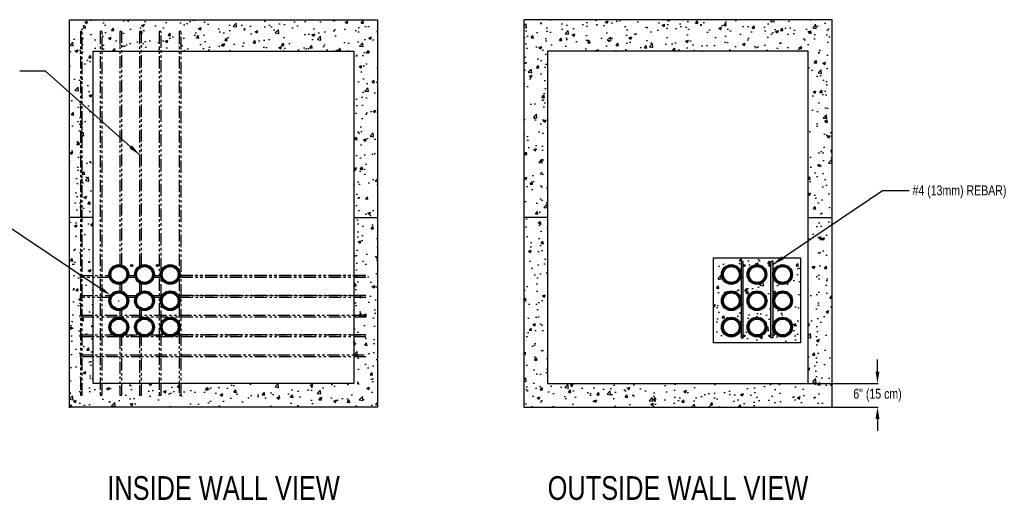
# Model space of a CAD drawing. Header units: inches. Extents: x -22 to 491, y -266 to 144.
# Tile 3 of 3: x 232 to 481, y 22 to 144. Entities that reach past the tile are written whole.
import ezdxf
from ezdxf.enums import TextEntityAlignment as Align

# ---------------------------------------------------------------- set-up
doc = ezdxf.new("R2010")
doc.units = ezdxf.units.IN
doc.header["$MEASUREMENT"] = 0
doc.linetypes.add('PHANTOM2', pattern=[1.25, 0.625, -0.125, 0.125, -0.125, 0.125, -0.125])
for name, color, linetype in [('Concrete', 7, 'Continuous'), ('Conduit', 30, 'Continuous'), ('Dowel', 1, 'Continuous'), ('Drawing Notes', 7, 'Continuous'), ('Manhole', 7, 'Continuous'), ('Rebar', 5, 'Continuous'), ('Terminator', 32, 'Continuous')]:
    doc.layers.add(name, color=color, linetype=linetype)
doc.styles.add('120', font='fsimplex.shx', dxfattribs={"width": 0.8, "height": 0.12})
doc.styles.get("Standard").update_dxf_attribs({"font": 'fsimplex.shx', "width": 0.8})
doc.dimstyles.new('120', dxfattribs={"dimscale": 0, "dimtxt": 0.12, "dimasz": 0.13, "dimexe": 0.18, "dimexo": 0.0625, "dimgap": 0.09, "dimtad": 0, "dimtih": 1, "dimtoh": 1, "dimdec": 0, "dimzin": 0, "dimdsep": 46, "dimlunit": 3, "dimtxsty": '120', "dimcen": 0.09, "dimadec": 0, "dimazin": 0, "dimtfac": 1, "dimtdec": 0, "dimtofl": 0, "dimtmove": 0, "dimatfit": 3, "dimfxl": 1, "dimtolj": 1, "dimtzin": 0, "dimarcsym": 0})
doc.dimstyles.get("Standard").update_dxf_attribs({"dimtxt": 0.18, "dimasz": 0.18, "dimexe": 0.18, "dimexo": 0.0625, "dimgap": 0.09, "dimtad": 0, "dimtih": 1, "dimtoh": 1, "dimdec": 4, "dimzin": 0, "dimdsep": 46, "dimtxsty": 'Standard', "dimcen": 0.09, "dimadec": 0, "dimazin": 0, "dimtfac": 1, "dimtdec": 4, "dimtofl": 0, "dimtmove": 0, "dimatfit": 3, "dimfxl": 1, "dimtolj": 1, "dimtzin": 0, "dimarcsym": 0})
pattern_1 = [(50, (244.211, 45.821), (7.1726, -0.62752), [0.75, -8.25]), (355, (244.211, 45.821), (-1.38751, 7.52192), [0.6, -6.6]), (100.4514, (244.809, 45.7686), (5.78509, 6.8944), [0.6374, -7.01142]), (46.184, (244.211, 47.821), (10.6724, -1.6552), [1.125, -12.375]), (96.6356, (245.1, 47.683), (9.3466, 9.7412), [0.9561, -10.51714]), (351.184, (244.211, 47.821), (9.3466, 9.7412), [0.9, -9.9]), (21, (245.211, 47.321), (5.96907, -4.02619), [0.75, -8.25]), (326, (245.211, 47.321), (2.43315, 7.2515), [0.6, -6.6]), (71.4514, (245.7085, 46.9854), (8.40222, 3.22531), [0.6374, -7.01142]), (37.5, (244.211, 45.821), (0.1216, 3.32894), [0, -6.52, 0, -6.7, 0, -6.625]), (7.5, (244.211, 45.821), (2.630695, 3.94412), [0, -3.82, 0, -6.37, 0, -2.525]), (327.5, (241.981, 45.821), (5.338224, -0.22555), [0, -2.5, 0, -7.8, 0, -10.35]), (317.5, (240.981, 45.821), (5.83186, 1.00105), [0, -3.25, 0, -5.18, 0, -7.35])]

# ---------------------------------------------------------------- blocks, each defined once
blk = doc.blocks.new('*D16')
at = {"color": 0, "lineweight": -2, "transparency": 16777216}
for p, q in [((448.79, 54.82), (448.79, 57.82)), ((431.34, 51.82), (448.97, 51.82)), ((431.34, 45.82), (448.97, 45.82)), ((448.79, 42.82), (448.79, 39.82))]:
    blk.add_line(p, q, dxfattribs=at)
at = {"color": 0, "transparency": 16777216}
for points in [[(448.29, 54.82), (449.29, 54.82), (448.79, 51.82)], [(448.29, 42.82), (449.29, 42.82), (448.79, 45.82)]]:
    blk.add_solid(points, dxfattribs=at)
at = {"layer": 'Defpoints', "color": 0, "transparency": 16777216}
for p in [(431.27, 51.82), (431.27, 45.82), (448.79, 45.82)]:
    blk.add_point(p, dxfattribs=at)
at = {"color": 0, "transparency": 16777216, "insert": (448.79, 48.82), "char_height": 2.5, "attachment_point": 5}
blk.add_mtext('\\A1;6" (15 cm)', dxfattribs=at)

msp = doc.modelspace()

# ---------------------------------------------------------------- hatches: boundary and pattern name
at = {"layer": 'Concrete'}
h = msp.add_hatch(dxfattribs=at)
h.set_pattern_fill('AR-CONC', color=256)
h.set_pattern_definition(pattern_1)
h.paths.add_polyline_path([(407.27418, 83.62088), (407.27418, 62.07088), (429.27256, 62.07088), (429.27256, 83.62088)])
h.paths.add_polyline_path([(420.77418, 79.37088, -1), (415.77418, 79.37088, -1)], flags=16)
h.paths.add_polyline_path([(420.52418, 79.37088, -1), (416.02418, 79.37088, -1)], flags=0)
h.paths.add_polyline_path([(420.27418, 79.37088, -1), (416.27418, 79.37088, -1)], flags=0)
h.paths.add_polyline_path([(414.02418, 79.37088, -1), (409.52418, 79.37088, -1)], flags=16)
h.paths.add_polyline_path([(413.77418, 79.37088, -1), (409.77418, 79.37088, -1)], flags=0)
h.paths.add_polyline_path([(421.27418, 81.62088, -0.999467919), (421.77418, 81.62115), (421.77365, 82.62088), (422.28985, 82.62088), (422.28985, 79.65037, -0.94549704), (427.27418, 79.37088, -0.94549704), (422.28985, 79.09139), (422.28985, 73.00037, -0.94549704), (427.27418, 72.72088, -0.94549704), (422.28985, 72.44139), (422.28985, 66.35037, -0.94549704), (427.27418, 66.07088, -0.94549704), (422.28985, 65.79139), (422.28985, 63.32088), (421.78392, 63.32088), (421.77418, 63.82101, -1.000266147), (421.27418, 63.82088, -0.999733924), (421.77418, 63.82101), (421.77368, 81.63675, -1.032281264)], flags=16)
h.paths.add_polyline_path([(427.02418, 79.37088, -1), (422.52418, 79.37088, -1)], flags=0)
h.paths.add_polyline_path([(426.77418, 79.37088, -1), (422.77418, 79.37088, -1)], flags=0)
h.paths.add_polyline_path([(420.77418, 72.72088, -1), (415.77418, 72.72088, -1)], flags=16)
h.paths.add_polyline_path([(420.52418, 72.72088, -1), (416.02418, 72.72088, -1)], flags=0)
h.paths.add_polyline_path([(420.27418, 72.72088, -1), (416.27418, 72.72088, -1)], flags=0)
h.paths.add_polyline_path([(414.02418, 72.72088, -1), (409.52418, 72.72088, -1)], flags=16)
h.paths.add_polyline_path([(413.77418, 72.72088, -1), (409.77418, 72.72088, -1)], flags=0)
h.paths.add_polyline_path([(427.02418, 72.72088, -1), (422.52418, 72.72088, -1)], flags=0)
h.paths.add_polyline_path([(426.77418, 72.72088, -1), (422.77418, 72.72088, -1)], flags=0)
h.paths.add_polyline_path([(420.77418, 66.07088, -1), (415.77418, 66.07088, -1)], flags=16)
h.paths.add_polyline_path([(420.52418, 66.07088, -1), (416.02418, 66.07088, -1)], flags=0)
h.paths.add_polyline_path([(420.27418, 66.07088, -1), (416.27418, 66.07088, -1)], flags=0)
h.paths.add_polyline_path([(414.02418, 66.07088, -1), (409.52418, 66.07088, -1)], flags=16)
h.paths.add_polyline_path([(413.77418, 66.07088, -1), (409.77418, 66.07088, -1)], flags=0)
h.paths.add_polyline_path([(427.02418, 66.07088, -1), (422.52418, 66.07088, -1)], flags=0)
h.paths.add_polyline_path([(426.77418, 66.07088, -1), (422.77418, 66.07088, -1)], flags=0)
at = {"layer": 'Conduit'}
h = msp.add_hatch(color=256, dxfattribs=at)
h.dxf.hatch_style = 1
h.paths.add_polyline_path([(258.96108, 79.37088, 1), (254.46108, 79.37088, 1)])
h.paths.add_polyline_path([(258.71108, 79.37088, 1), (254.71108, 79.37088, 1)], flags=16)
h.paths.add_polyline_path([(265.46108, 79.37088, 1), (260.96108, 79.37088, 1)])
h.paths.add_polyline_path([(265.21108, 79.37088, 1), (261.21108, 79.37088, 1)], flags=16)
h.paths.add_polyline_path([(271.96108, 79.37088, 1), (267.46108, 79.37088, 1)])
h.paths.add_polyline_path([(271.71108, 79.37088, 1), (267.71108, 79.37088, 1)], flags=16)
h.paths.add_polyline_path([(271.96108, 72.72088, 1), (267.46108, 72.72088, 1)])
h.paths.add_polyline_path([(271.71108, 72.72088, 1), (267.71108, 72.72088, 1)], flags=16)
h.paths.add_polyline_path([(265.46108, 72.72088, 1), (260.96108, 72.72088, 1)])
h.paths.add_polyline_path([(265.21108, 72.72088, 1), (261.21108, 72.72088, 1)], flags=16)
h.paths.add_polyline_path([(258.96108, 72.72088, 1), (254.46108, 72.72088, 1)])
h.paths.add_polyline_path([(258.71108, 72.72088, 1), (254.71108, 72.72088, 1)], flags=16)
h.paths.add_polyline_path([(258.96108, 66.07088, 1), (254.46108, 66.07088, 1)])
h.paths.add_polyline_path([(258.71108, 66.07088, 1), (254.71108, 66.07088, 1)], flags=16)
h.paths.add_polyline_path([(265.46108, 66.07088, 1), (260.96108, 66.07088, 1)])
h.paths.add_polyline_path([(265.21108, 66.07088, 1), (261.21108, 66.07088, 1)], flags=16)
h.paths.add_polyline_path([(271.96108, 66.07088, 1), (267.46108, 66.07088, 1)])
h.paths.add_polyline_path([(271.71108, 66.07088, 1), (267.71108, 66.07088, 1)], flags=16)
h = msp.add_hatch(color=256, dxfattribs=at)
h.dxf.hatch_style = 1
h.paths.add_polyline_path([(427.02418, 79.37088, 1), (422.52418, 79.37088, 1)])
h.paths.add_polyline_path([(426.77418, 79.37088, 1), (422.77418, 79.37088, 1)], flags=16)
h.paths.add_polyline_path([(420.52418, 79.37088, 1), (416.02418, 79.37088, 1)])
h.paths.add_polyline_path([(420.27418, 79.37088, 1), (416.27418, 79.37088, 1)], flags=16)
h.paths.add_polyline_path([(414.02418, 79.37088, 1), (409.52418, 79.37088, 1)])
h.paths.add_polyline_path([(413.77418, 79.37088, 1), (409.77418, 79.37088, 1)], flags=16)
h.paths.add_polyline_path([(414.02418, 72.72088, 1), (409.52418, 72.72088, 1)])
h.paths.add_polyline_path([(413.77418, 72.72088, 1), (409.77418, 72.72088, 1)], flags=16)
h.paths.add_polyline_path([(420.52418, 72.72088, 1), (416.02418, 72.72088, 1)])
h.paths.add_polyline_path([(420.27418, 72.72088, 1), (416.27418, 72.72088, 1)], flags=16)
h.paths.add_polyline_path([(427.02418, 72.72088, 1), (422.52418, 72.72088, 1)])
h.paths.add_polyline_path([(426.77418, 72.72088, 1), (422.77418, 72.72088, 1)], flags=16)
h.paths.add_polyline_path([(427.02418, 66.07088, 1), (422.52418, 66.07088, 1)])
h.paths.add_polyline_path([(426.77418, 66.07088, 1), (422.77418, 66.07088, 1)], flags=16)
h.paths.add_polyline_path([(420.52418, 66.07088, 1), (416.02418, 66.07088, 1)])
h.paths.add_polyline_path([(420.27418, 66.07088, 1), (416.27418, 66.07088, 1)], flags=16)
h.paths.add_polyline_path([(414.02418, 66.07088, 1), (409.52418, 66.07088, 1)])
h.paths.add_polyline_path([(413.77418, 66.07088, 1), (409.77418, 66.07088, 1)], flags=16)
at = {"layer": 'Dowel'}
h = msp.add_hatch(color=256, dxfattribs=at)
h.dxf.hatch_style = 1
h.paths.add_polyline_path([(260.21108, 81.62088, 1), (259.71108, 81.62088, 1)])
h = msp.add_hatch(color=256, dxfattribs=at)
h.dxf.hatch_style = 1
h.paths.add_polyline_path([(266.71108, 81.62088, -1), (266.21108, 81.62088, -1)])
h = msp.add_hatch(color=256, dxfattribs=at)
h.dxf.hatch_style = 1
h.paths.add_polyline_path([(415.27418, 81.62088, -1), (414.77418, 81.62088, -1)])
h = msp.add_hatch(color=256, dxfattribs=at)
h.dxf.hatch_style = 1
h.paths.add_polyline_path([(421.77418, 81.62088, -1), (421.27418, 81.62088, -1)])
h = msp.add_hatch(color=256, dxfattribs=at)
h.dxf.hatch_style = 1
h.paths.add_polyline_path([(259.71108, 63.82088, 1), (260.21108, 63.82088, 1)])
h = msp.add_hatch(color=256, dxfattribs=at)
h.dxf.hatch_style = 1
h.paths.add_polyline_path([(266.21108, 63.82088, 1), (266.71108, 63.82088, 1)])
h = msp.add_hatch(color=256, dxfattribs=at)
h.dxf.hatch_style = 1
h.paths.add_polyline_path([(415.27418, 63.82088, 1), (414.77418, 63.82088, 1)])
h = msp.add_hatch(color=256, dxfattribs=at)
h.dxf.hatch_style = 1
h.paths.add_polyline_path([(421.77418, 63.82088, 1), (421.27418, 63.82088, 1)])
at = {"layer": 'Manhole'}
h = msp.add_hatch(dxfattribs=at)
h.set_pattern_fill('AR-CONC')
h.set_pattern_definition(pattern_1)
h.paths.add_polyline_path([(250.21108, 135.82088), (316.21108, 135.82088), (316.21108, 51.82088), (250.21108, 51.82088)], flags=16)
h.paths.add_polyline_path([(244.21108, 143.82088), (322.21108, 143.82088), (322.21108, 45.82088), (244.21108, 45.82088)])
h = msp.add_hatch(dxfattribs=at)
h.set_pattern_fill('AR-CONC')
h.set_pattern_definition(pattern_1)
h.paths.add_polyline_path([(431.27418, 135.82088), (365.27418, 135.82088), (365.27418, 51.82088), (431.27418, 51.82088)], flags=16)
h.paths.add_polyline_path([(437.27418, 143.82088), (359.27418, 143.82088), (359.27418, 45.82088), (437.27418, 45.82088)])
at = {"layer": 'Rebar'}
h = msp.add_hatch(color=256, dxfattribs=at)
h.dxf.hatch_style = 1
h.paths.add_polyline_path([(414.25851, 82.62088), (414.25851, 63.32088), (414.76444, 63.32088), (414.77471, 82.62088)])
h = msp.add_hatch(color=256, dxfattribs=at)
h.dxf.hatch_style = 1
h.paths.add_polyline_path([(422.28985, 82.62088), (422.28985, 63.32088), (421.78392, 63.32088), (421.77365, 82.62088)])
at = {"layer": 'Terminator'}
h = msp.add_hatch(color=256, dxfattribs=at)
h.dxf.hatch_style = 1
h.paths.add_polyline_path([(259.21108, 79.37088, 1), (254.21108, 79.37088, 1)])
h.paths.add_polyline_path([(258.96108, 79.37088, 1), (254.46108, 79.37088, 1)], flags=16)
h.paths.add_polyline_path([(258.71108, 79.37088, -1), (254.71108, 79.37088, -1)], flags=0)
h = msp.add_hatch(color=256, dxfattribs=at)
h.dxf.hatch_style = 1
h.paths.add_polyline_path([(265.71108, 79.37088, 1), (260.71108, 79.37088, 1)])
h.paths.add_polyline_path([(265.46108, 79.37088, 1), (260.96108, 79.37088, 1)], flags=16)
h.paths.add_polyline_path([(265.21108, 79.37088, -1), (261.21108, 79.37088, -1)], flags=0)
h = msp.add_hatch(color=256, dxfattribs=at)
h.dxf.hatch_style = 1
h.paths.add_polyline_path([(272.21108, 79.37088, 1), (267.21108, 79.37088, 1)])
h.paths.add_polyline_path([(271.96108, 79.37088, 1), (267.46108, 79.37088, 1)], flags=16)
h.paths.add_polyline_path([(267.71108, 79.37088, -1), (271.71108, 79.37088, -1)], flags=0)
h = msp.add_hatch(color=256, dxfattribs=at)
h.dxf.hatch_style = 1
h.paths.add_polyline_path([(414.27418, 79.37088, 1), (409.27418, 79.37088, 1)])
h.paths.add_polyline_path([(414.02418, 79.37088, 1), (409.52418, 79.37088, 1)], flags=16)
h.paths.add_polyline_path([(409.77418, 79.37088, -1), (413.77418, 79.37088, -1)], flags=0)
h = msp.add_hatch(color=256, dxfattribs=at)
h.dxf.hatch_style = 1
h.paths.add_polyline_path([(420.77418, 79.37088, 1), (415.77418, 79.37088, 1)])
h.paths.add_polyline_path([(420.52418, 79.37088, 1), (416.02418, 79.37088, 1)], flags=16)
h.paths.add_polyline_path([(420.27418, 79.37088, -1), (416.27418, 79.37088, -1)], flags=0)
h = msp.add_hatch(color=256, dxfattribs=at)
h.dxf.hatch_style = 1
h.paths.add_polyline_path([(427.27418, 79.37088, 1), (422.27418, 79.37088, 1)])
h.paths.add_polyline_path([(427.02418, 79.37088, 1), (422.52418, 79.37088, 1)], flags=16)
h.paths.add_polyline_path([(426.77418, 79.37088, -1), (422.77418, 79.37088, -1)], flags=0)
h = msp.add_hatch(color=256, dxfattribs=at)
h.dxf.hatch_style = 1
h.paths.add_polyline_path([(259.21108, 72.72088, 1), (254.21108, 72.72088, 1)])
h.paths.add_polyline_path([(258.96108, 72.72088, 1), (254.46108, 72.72088, 1)], flags=16)
h.paths.add_polyline_path([(258.71108, 72.72088, -1), (254.71108, 72.72088, -1)], flags=0)
h = msp.add_hatch(color=256, dxfattribs=at)
h.dxf.hatch_style = 1
h.paths.add_polyline_path([(265.71108, 72.72088, 1), (260.71108, 72.72088, 1)])
h.paths.add_polyline_path([(265.46108, 72.72088, 1), (260.96108, 72.72088, 1)], flags=16)
h.paths.add_polyline_path([(265.21108, 72.72088, -1), (261.21108, 72.72088, -1)], flags=0)
h = msp.add_hatch(color=256, dxfattribs=at)
h.dxf.hatch_style = 1
h.paths.add_polyline_path([(267.46108, 72.72088, -0.72075922), (271.51108, 74.07088), (271.81524, 74.07088, 0.748887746), (267.21108, 72.72088, 1), (272.21108, 72.72088, 0.143583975), (271.81524, 74.07088), (271.51108, 74.07088, -0.16227766), (271.96108, 72.72088, -1)])
h = msp.add_hatch(color=256, dxfattribs=at)
h.dxf.hatch_style = 1
h.paths.add_polyline_path([(414.02418, 72.72088, 0.72075922), (409.97418, 74.07088), (409.67002, 74.07088, -0.748887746), (414.27418, 72.72088, -1), (409.27418, 72.72088, -0.143583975), (409.67002, 74.07088), (409.97418, 74.07088, 0.16227766), (409.52418, 72.72088, 1)])
h = msp.add_hatch(color=256, dxfattribs=at)
h.dxf.hatch_style = 1
h.paths.add_polyline_path([(420.77418, 72.72088, 1), (415.77418, 72.72088, 1)])
h.paths.add_polyline_path([(420.52418, 72.72088, 1), (416.02418, 72.72088, 1)], flags=16)
h.paths.add_polyline_path([(420.27418, 72.72088, -1), (416.27418, 72.72088, -1)], flags=0)
h = msp.add_hatch(color=256, dxfattribs=at)
h.dxf.hatch_style = 1
h.paths.add_polyline_path([(427.27418, 72.72088, 1), (422.27418, 72.72088, 1)])
h.paths.add_polyline_path([(427.02418, 72.72088, 1), (422.52418, 72.72088, 1)], flags=16)
h.paths.add_polyline_path([(426.77418, 72.72088, -1), (422.77418, 72.72088, -1)], flags=0)
h = msp.add_hatch(color=256, dxfattribs=at)
h.dxf.hatch_style = 1
h.paths.add_polyline_path([(259.21108, 66.07088, 1), (254.21108, 66.07088, 1)])
h.paths.add_polyline_path([(258.96108, 66.07088, 1), (254.46108, 66.07088, 1)], flags=16)
h.paths.add_polyline_path([(254.71108, 66.07088, -1), (258.71108, 66.07088, -1)], flags=0)
h = msp.add_hatch(color=256, dxfattribs=at)
h.dxf.hatch_style = 1
h.paths.add_polyline_path([(265.71108, 66.07088, 1), (260.71108, 66.07088, 1)])
h.paths.add_polyline_path([(265.46108, 66.07088, 1), (260.96108, 66.07088, 1)], flags=16)
h.paths.add_polyline_path([(265.21108, 66.07088, -1), (261.21108, 66.07088, -1)], flags=0)
h = msp.add_hatch(color=256, dxfattribs=at)
h.dxf.hatch_style = 1
h.paths.add_polyline_path([(272.21108, 66.07088, 1), (267.21108, 66.07088, 1)])
h.paths.add_polyline_path([(271.96108, 66.07088, 1), (267.46108, 66.07088, 1)], flags=16)
h.paths.add_polyline_path([(267.71108, 66.07088, -1), (271.71108, 66.07088, -1)], flags=0)
h = msp.add_hatch(color=256, dxfattribs=at)
h.dxf.hatch_style = 1
h.paths.add_polyline_path([(414.27418, 66.07088, 1), (409.27418, 66.07088, 1)])
h.paths.add_polyline_path([(414.02418, 66.07088, 1), (409.52418, 66.07088, 1)], flags=16)
h.paths.add_polyline_path([(409.77418, 66.07088, -1), (413.77418, 66.07088, -1)], flags=0)
h = msp.add_hatch(color=256, dxfattribs=at)
h.dxf.hatch_style = 1
h.paths.add_polyline_path([(420.77418, 66.07088, 1), (415.77418, 66.07088, 1)])
h.paths.add_polyline_path([(420.52418, 66.07088, 1), (416.02418, 66.07088, 1)], flags=16)
h.paths.add_polyline_path([(420.27418, 66.07088, -1), (416.27418, 66.07088, -1)], flags=0)
h = msp.add_hatch(color=256, dxfattribs=at)
h.dxf.hatch_style = 1
h.paths.add_polyline_path([(427.27418, 66.07088, 1), (422.27418, 66.07088, 1)])
h.paths.add_polyline_path([(427.02418, 66.07088, 1), (422.52418, 66.07088, 1)], flags=16)
h.paths.add_polyline_path([(426.77418, 66.07088, -1), (422.77418, 66.07088, -1)], flags=0)

# ---------------------------------------------------------------- linework, layer by layer
at = {"layer": 'Concrete'}
for p, q in [((256.62108, 72.72088), (256.80108, 72.72088)), ((256.71108, 72.63088), (256.71108, 72.81088))]:
    msp.add_line(p, q, dxfattribs=at)
msp.add_lwpolyline([(407.27418, 83.62088), (429.27256, 83.62088), (429.27256, 62.07088), (407.27418, 62.07088)], close=True, dxfattribs=at)
for centre in [(256.71108, 79.37088), (263.21108, 79.37088), (269.71108, 79.37088), (411.77418, 79.37088), (418.27418, 79.37088), (424.77418, 79.37088), (256.71108, 72.72088), (263.21108, 72.72088), (269.71108, 72.72088), (411.77418, 72.72088), (418.27418, 72.72088), (424.77418, 72.72088), (256.71108, 66.07088), (263.21108, 66.07088), (269.71108, 66.07088), (411.77418, 66.07088), (418.27418, 66.07088), (424.77418, 66.07088)]:
    msp.add_circle(centre, 2.5, dxfattribs=at)
msp.add_solid([(252.42021, 76.19773), (251.86358, 75.36697), (254.63418, 74.11246)], dxfattribs=at)
at = {"layer": 'Conduit'}
for centre, radius in [((256.71108, 79.37088), 2.25), ((256.71108, 79.37088), 2), ((263.21108, 79.37088), 2.25), ((263.21108, 79.37088), 2), ((269.71108, 79.37088), 2.25), ((269.71108, 79.37088), 2), ((411.77418, 79.37088), 2.25), ((411.77418, 79.37088), 2), ((418.27418, 79.37088), 2.25), ((418.27418, 79.37088), 2), ((424.77418, 79.37088), 2.25), ((424.77418, 79.37088), 2), ((256.71108, 72.72088), 2.25), ((263.21108, 72.72088), 2.25), ((269.71108, 72.72088), 2.25), ((411.77418, 72.72088), 2.25), ((418.27418, 72.72088), 2.25), ((424.77418, 72.72088), 2.25), ((256.71108, 72.72088), 2), ((263.21108, 72.72088), 2), ((269.71108, 72.72088), 2), ((411.77418, 72.72088), 2), ((418.27418, 72.72088), 2), ((424.77418, 72.72088), 2), ((256.71108, 66.07088), 2.25), ((256.71108, 66.07088), 2), ((263.21108, 66.07088), 2.25), ((263.21108, 66.07088), 2), ((269.71108, 66.07088), 2.25), ((269.71108, 66.07088), 2), ((411.77418, 66.07088), 2.25), ((411.77418, 66.07088), 2), ((418.27418, 66.07088), 2.25), ((418.27418, 66.07088), 2), ((424.77418, 66.07088), 2.25), ((424.77418, 66.07088), 2)]:
    msp.add_circle(centre, radius, dxfattribs=at)
at = {"layer": 'Dowel'}
for centre in [(259.96108, 81.62088), (266.46108, 81.62088), (415.02418, 81.62088), (421.52418, 81.62088), (259.96108, 63.82088), (266.46108, 63.82088), (415.02418, 63.82088), (421.52418, 63.82088)]:
    msp.add_circle(centre, 0.25, dxfattribs=at)
at = {"layer": 'Drawing Notes'}
msp.add_line((220.87943, 96.72901), (252.1419, 75.78235), dxfattribs=at)
at = {"layer": 'Manhole'}
for p, q in [((250.21108, 93.82088), (244.21108, 93.82088)), ((316.21108, 93.82088), (322.21108, 93.82088)), ((365.27418, 93.82088), (359.27418, 93.82088)), ((431.27418, 93.82088), (437.27418, 93.82088))]:
    msp.add_line(p, q, dxfattribs=at)
for points in [[(244.21108, 143.82088), (322.21108, 143.82088), (322.21108, 45.82088), (244.21108, 45.82088)], [(437.27418, 143.82088), (359.27418, 143.82088), (359.27418, 45.82088), (437.27418, 45.82088)], [(250.21108, 135.82088), (316.21108, 135.82088), (316.21108, 51.82088), (250.21108, 51.82088)], [(431.27418, 135.82088), (365.27418, 135.82088), (365.27418, 51.82088), (431.27418, 51.82088)]]:
    msp.add_lwpolyline(points, close=True, dxfattribs=at)
at = {"layer": 'Rebar', "linetype": 'PHANTOM2', "ltscale": 5}
for points in [[(246.96108, 140.82088), (246.96108, 48.82088), (247.46108, 48.82088), (247.46108, 140.82088)], [(251.96108, 140.82088), (251.96108, 48.82088), (252.46108, 48.82088), (252.46108, 140.82088)], [(272.19301, 79.07088), (319.21108, 79.07088)], [(271.51108, 74.07088), (319.21108, 74.07088)], [(319.21108, 68.57088), (246.94211, 68.57088), (246.94211, 69.07088), (319.21108, 69.07088)], [(271.21108, 64.07088), (319.21108, 64.07088)]]:
    msp.add_lwpolyline(points, close=True, dxfattribs=at)
for points in [[(257.46108, 81.75573), (257.46108, 140.82088), (256.96108, 140.82088), (256.96108, 81.85835)], [(262.46108, 81.75573), (262.46108, 140.82088), (261.96108, 140.82088), (261.96108, 81.53594)], [(267.46108, 80.4606), (267.46108, 140.82088), (266.96108, 140.82088), (266.96108, 48.82088), (267.46108, 48.82088), (267.46108, 64.98116)], [(271.96108, 64.98116), (271.96108, 48.82088), (272.46108, 48.82088), (272.46108, 140.82088), (271.96108, 140.82088), (271.96108, 80.4606)], [(254.34253, 78.57088), (246.96108, 78.57088), (246.96108, 79.07088), (254.22914, 79.07088)], [(260.84253, 78.57088), (259.07962, 78.57088)], [(259.19301, 79.07088), (260.72914, 79.07088)], [(267.34253, 78.57088), (265.57962, 78.57088)], [(265.69301, 79.07088), (267.22914, 79.07088)], [(267.46108, 73.8106), (267.46108, 78.28116)], [(271.96108, 78.28116), (271.96108, 73.8106)], [(319.21108, 78.57088), (272.07962, 78.57088)], [(261.96108, 77.20582), (261.96108, 74.88594)], [(262.46108, 75.10573), (262.46108, 76.98603)], [(254.36001, 73.57088), (246.96108, 73.57088), (246.96108, 74.07088), (254.60692, 74.07088)], [(258.81524, 74.07088), (261.10692, 74.07088)], [(260.86001, 73.57088), (259.06214, 73.57088)], [(265.31524, 74.07088), (267.60692, 74.07088)], [(267.36001, 73.57088), (265.56214, 73.57088)], [(319.21108, 73.57088), (272.06214, 73.57088)], [(256.96108, 70.23341), (256.96108, 68.55835)], [(257.46108, 68.45573), (257.46108, 70.33603)], [(261.96108, 70.55582), (261.96108, 68.23594)], [(262.46108, 68.45573), (262.46108, 70.33603)], [(267.46108, 67.1606), (267.46108, 71.63116)], [(271.96108, 71.63116), (271.96108, 67.1606)], [(319.21108, 63.57088), (246.94211, 63.57088), (246.94211, 64.07088), (255.21108, 64.07088)], [(256.96108, 63.58341), (256.96108, 48.82088), (257.46108, 48.82088), (257.46108, 63.68603)], [(258.21108, 64.07088), (261.71108, 64.07088)], [(261.96108, 63.90582), (261.96108, 48.82088), (262.46108, 48.82088), (262.46108, 63.68603)], [(264.71108, 64.07088), (268.21108, 64.07088)], [(319.21108, 58.57088), (246.96108, 58.57088), (246.96108, 59.07088), (319.21108, 59.07088)], [(319.21108, 58.57088), (246.96108, 58.57088), (246.96108, 59.07088), (319.21108, 59.07088)]]:
    msp.add_lwpolyline(points, dxfattribs=at)
at = {"layer": 'Rebar', "ltscale": 5}
for points in [[(414.25851, 82.62088), (414.25851, 63.32088), (414.76444, 63.32088), (414.77471, 82.62088)], [(422.28985, 82.62088), (422.28985, 63.32088), (421.78392, 63.32088), (421.77365, 82.62088)]]:
    msp.add_lwpolyline(points, close=True, dxfattribs=at)
for points in [[(256.96108, 76.88341), (256.96108, 75.20835)], [(257.46108, 75.10573), (257.46108, 76.98603)]]:
    msp.add_lwpolyline(points, dxfattribs=at)

# ---------------------------------------------------------------- texts
at = {"width": 0.8}
for s, p in [('INSIDE WALL VIEW', (283.21108, 25.35149)), ('OUTSIDE WALL VIEW', (398.27418, 25.35149))]:
    msp.add_text(s, height=6, dxfattribs=at).set_placement(p, align=Align.MIDDLE_CENTER)
at = {"layer": 'Drawing Notes', "style": '120', "width": 0.8}
msp.add_text(' #4 (13mm) REBAR)', height=2.5, dxfattribs=at).set_placement((456.91143, 100.65161), align=Align.MIDDLE_LEFT)

# ---------------------------------------------------------------- dimensions: what is measured, and where the dimension line sits
dim = msp.add_linear_dim(base=(448.79062, 45.82088), p1=(431.27418, 51.82088), p2=(431.27418, 45.82088), angle=90, text='6" (15 cm)', dimstyle='Standard', override={"dimtxt": 2.5, "dimasz": 3})
dim.commit()
dim.dimension.update_dxf_attribs({"geometry": '*D16', "text_midpoint": (448.79062, 48.82088)})

# ---------------------------------------------------------------- leaders
at = {"layer": 'Concrete'}
msp.add_leader([(261.96108, 109.65599), (238.10981, 130.78182), (231.64598, 130.78182)], dimstyle='120', override={"dimscale": 1, "dimasz": 3}, dxfattribs=at)
at = {"layer": 'Drawing Notes'}
msp.add_leader([(422.28985, 81.90817), (450.03621, 100.65161), (456.82143, 100.65161)], dimstyle='120', override={"dimscale": 1, "dimasz": 3}, dxfattribs=at)

doc.saveas('drawing.dxf')
